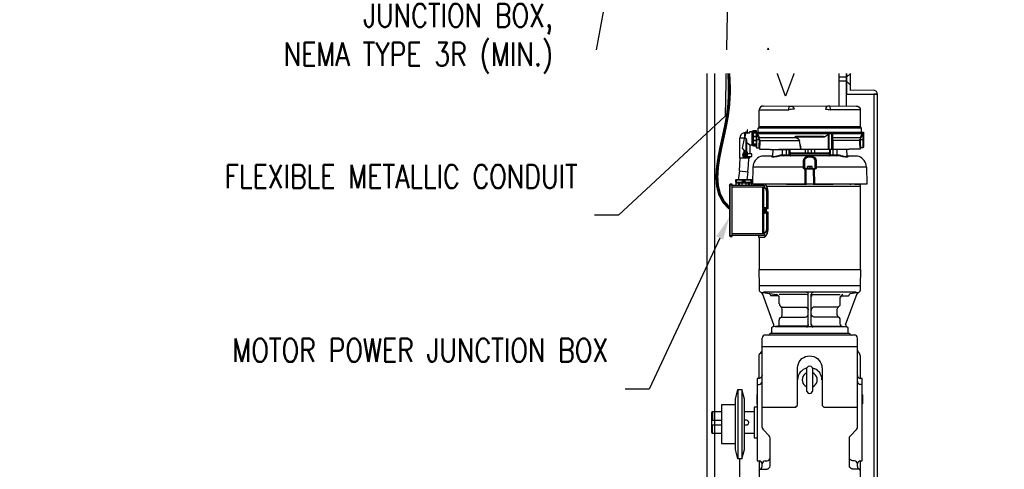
# Model space of a CAD drawing. Header units: inches. Extents: x 0 to 819, y -149 to 56.
# Tile 7 of 13: x 499 to 562, y -101 to -72. Entities that reach past the tile are written whole.
import ezdxf
from ezdxf import colors
from ezdxf.entities.mleader import LeaderData, LeaderLine
from ezdxf.math import Vec2, Vec3

# ---------------------------------------------------------------- set-up
doc = ezdxf.new("R2010")
doc.units = ezdxf.units.IN
doc.header["$MEASUREMENT"] = 0
for name, color, linetype in [('E-ANNO-TEXT', 2, 'Continuous'), ('E-DETL-GRPH', 3, 'Continuous'), ('G-Anno-Std-Scrn', 250, 'Continuous')]:
    doc.layers.add(name, color=color, linetype=linetype)
doc.styles.add('Annotative', font='romans.shx', dxfattribs={"width": 0.8, "height": 0.125})

msp = doc.modelspace()

# ---------------------------------------------------------------- linework, layer by layer
at = {"layer": 'E-DETL-GRPH', "lineweight": -3, "const_width": 0.2}
msp.add_lwpolyline([(544.698, -74.981), (544.716, -75.207), (544.744, -75.833), (544.742, -76.469), (544.704, -77.118), (544.623, -77.781), (544.5, -78.456), (544.354, -79.137), (544.204, -79.815), (544.072, -80.481), (543.977, -81.127), (543.939, -81.744), (543.979, -82.325), (544.116, -82.86), (544.372, -83.342), (544.758, -83.765)], dxfattribs=at)
at = {"layer": 'G-Anno-Std-Scrn', "lineweight": -3}
for p, q in [((552.314, -75.32), (551.816, -75.32)), ((552.316, -75.568), (551.816, -75.568)), ((552.314, -74.981), (552.314, -76.409)), ((552.314, -75.32), (552.565, -75.07)), ((552.316, -75.568), (552.567, -75.82)), ((552.564, -76.159), (552.564, -74.981)), ((554.067, -76.156), (552.564, -76.159)), ((552.314, -76.409), (554.314, -76.409)), ((545.826, -79.257), (545.724, -79.257)), ((545.846, -79.349), (545.846, -80.142)), ((546.029, -78.85), (546.029, -78.921)), ((546.467, -79.328), (546.711, -79.328)), ((553.158, -79.501), (553.158, -79.359)), ((545.928, -80.162), (545.907, -80.162)), ((545.907, -80.518), (546.07, -80.518)), ((547.514, -80.396), (547.545, -80.396)), ((549.731, -81.189), (549.528, -81.189)), ((550.148, -81.189), (550.341, -81.189)), ((550.29, -81.24), (550.189, -81.24)), ((553.616, -81.108), (550.29, -81.108)), ((547.382, -82.209), (547.29, -82.209)), ((547.362, -82.188), (547.362, -82.219)), ((548.501, -82.188), (548.501, -82.219)), ((550.311, -82.188), (550.311, -82.219)), ((553.199, -82.219), (553.199, -87.714)), ((547.158, -83.805), (547.158, -82.687)), ((547.199, -82.687), (547.199, -83.805)), ((547.067, -84.019), (546.985, -84.019))]:
    msp.add_line(p, q, dxfattribs=at)
for points in [[(553.815, -74.981), (548.941, -74.981), (548.379, -76.527), (547.254, -73.436), (546.691, -74.981), (541.817, -74.981)], [(544.311, -122.74), (543.314, -122.74), (543.314, -74.981)], [(543.812, -107.242), (543.812, -74.981)], [(551.816, -74.981), (551.816, -77.159)], [(552.314, -77.159), (552.314, -74.981)], [(554.314, -102.529), (554.314, -76.409), (554.064, -76.409), (554.064, -102.529)], [(553.199, -77.413), (553.199, -78.504), (546.67, -78.504), (546.67, -77.413), (548.582, -77.413), (548.592, -77.322), (548.612, -77.24), (548.643, -77.189), (548.684, -77.169), (548.765, -77.179), (548.846, -77.23), (548.897, -77.291), (548.928, -77.372), (548.877, -77.372), (548.816, -77.383), (548.745, -77.393), (548.663, -77.403), (548.582, -77.423)], [(546.924, -77.169), (546.833, -77.189), (546.751, -77.24), (546.701, -77.322), (546.68, -77.413)], [(546.924, -77.169), (552.955, -77.159)], [(552.955, -77.169), (553.046, -77.189), (553.128, -77.24), (553.179, -77.322), (553.199, -77.413), (551.287, -77.413), (551.277, -77.322), (551.257, -77.24), (551.226, -77.189), (551.185, -77.169), (551.104, -77.179), (551.023, -77.23), (550.972, -77.291), (550.941, -77.372), (550.992, -77.372), (551.053, -77.383), (551.124, -77.393), (551.206, -77.403), (551.287, -77.423)], [(545.928, -78.921), (545.928, -78.698), (545.897, -78.698), (545.897, -78.921)], [(545.897, -78.728), (545.928, -78.728)], [(546.233, -78.789), (546.233, -79.725)], [(546.243, -78.789), (546.253, -78.789)], [(546.273, -79.725), (546.284, -79.725), (546.284, -78.789), (546.273, -78.789)], [(546.467, -79.755), (546.314, -79.755), (546.314, -78.759), (546.467, -78.759), (546.467, -79.827)], [(546.314, -78.769), (546.467, -78.769)], [(546.609, -78.85), (546.609, -78.566), (553.26, -78.566), (553.26, -78.85)], [(546.64, -78.545), (546.619, -78.566)], [(546.64, -78.525), (546.66, -78.504)], [(546.64, -78.535), (553.229, -78.535)], [(553.209, -78.504), (553.229, -78.525)], [(553.25, -78.566), (553.229, -78.545)], [(546.06, -80.528), (545.419, -80.528), (545.419, -79.216), (545.734, -79.216)], [(545.734, -78.911), (545.643, -78.921), (545.551, -78.972), (545.49, -79.033), (545.44, -79.125), (545.429, -79.216)], [(545.612, -79.898), (545.592, -79.898), (545.806, -78.85), (545.806, -78.84), (545.877, -78.84)], [(545.928, -80.254), (545.928, -80.162), (545.918, -80.152), (545.918, -80.142), (545.806, -80.142), (545.602, -79.898), (545.734, -79.257)], [(545.816, -78.84), (545.734, -79.257)], [(545.796, -78.901), (545.734, -78.901), (545.734, -79.206)], [(545.826, -80.152), (545.826, -79.257), (545.836, -79.318), (545.836, -80.142)], [(545.836, -79.318), (545.846, -79.349)], [(545.846, -79.532), (545.867, -79.542), (545.897, -79.552), (545.958, -79.582), (545.968, -79.593), (545.989, -79.613), (546.009, -79.623), (546.019, -79.633), (546.04, -79.643), (546.05, -79.654), (546.06, -79.654), (546.06, -79.664), (546.07, -79.664), (546.07, -79.674), (546.223, -79.674), (546.223, -78.84), (546.04, -78.84), (546.04, -78.901), (546.029, -78.911)], [(545.846, -79.379), (545.857, -79.379)], [(545.877, -78.911), (545.877, -78.84)], [(545.887, -78.85), (545.877, -78.85)], [(545.877, -78.911), (545.887, -78.911)], [(546.04, -78.921), (545.887, -78.921), (545.887, -78.85)], [(545.887, -78.901), (545.897, -78.901)], [(545.897, -78.921), (545.887, -78.911)], [(546.029, -78.911), (546.019, -78.911), (546.019, -78.921)], [(546.04, -78.85), (546.05, -78.85)], [(546.04, -78.911), (546.05, -78.911)], [(546.223, -78.83), (546.233, -78.83)], [(546.304, -78.891), (546.294, -78.891)], [(546.294, -78.901), (546.467, -78.901)], [(546.294, -79.613), (546.294, -78.901)], [(546.314, -78.83), (546.467, -78.83)], [(546.314, -79.115), (546.467, -79.115)], [(546.314, -79.145), (546.467, -79.145)], [(546.314, -79.369), (546.467, -79.369)], [(546.314, -79.399), (546.467, -79.399)], [(546.467, -78.85), (553.412, -78.85), (553.412, -79.827)], [(546.497, -78.85), (546.497, -79.857), (546.67, -79.857)], [(546.67, -79.206), (546.64, -79.216), (546.528, -78.982), (546.538, -78.85)], [(553.331, -78.972), (546.548, -78.972), (546.538, -78.982), (546.528, -78.982)], [(546.558, -78.85), (546.558, -78.972)], [(546.558, -78.972), (546.67, -79.206), (549.05, -79.206), (549.029, -79.196), (549.009, -79.176), (548.999, -79.176), (548.999, -79.145), (549.009, -79.145), (549.019, -79.135)], [(546.558, -78.982), (546.568, -78.982)], [(546.68, -79.328), (546.64, -79.227)], [(546.701, -79.328), (546.66, -79.206)], [(546.68, -79.328), (546.68, -79.369), (546.69, -79.399), (549.273, -79.399)], [(546.711, -79.399), (546.711, -79.328)], [(546.711, -79.399), (546.721, -79.45), (546.711, -79.501)], [(550.758, -79.125), (549.121, -79.125), (549.09, -79.135), (549.04, -79.135), (549.019, -79.145), (549.009, -79.155), (549.009, -79.166), (549.019, -79.176), (549.029, -79.176), (549.04, -79.186), (549.029, -79.196)], [(550.86, -79.176), (550.84, -79.186), (549.04, -79.186), (549.06, -79.196), (549.182, -79.277), (549.212, -79.308), (549.223, -79.318), (549.233, -79.328), (549.253, -79.369), (549.263, -79.379), (549.263, -79.399)], [(549.243, -79.349), (549.233, -79.338), (549.212, -79.328), (549.202, -79.308), (549.05, -79.206), (549.06, -79.196)], [(549.182, -79.104), (550.718, -79.104), (550.748, -79.115), (550.819, -79.115), (550.829, -79.125), (550.85, -79.125), (550.86, -79.135), (550.87, -79.135), (550.87, -79.145), (550.88, -79.145), (550.88, -79.166), (550.87, -79.176)], [(549.223, -79.104), (549.223, -79.115)], [(549.263, -79.399), (549.253, -79.379), (549.253, -79.369)], [(549.365, -79.959), (549.334, -79.816), (549.314, -79.674), (549.263, -79.399)], [(550.646, -79.115), (550.646, -79.104)], [(550.758, -79.125), (550.789, -79.135), (550.84, -79.135), (550.85, -79.145), (550.86, -79.145), (550.87, -79.155), (550.87, -79.166), (550.86, -79.176)], [(550.87, -79.176), (550.85, -79.176), (550.84, -79.186)], [(551.145, -79.959), (551.145, -78.982), (551.084, -79.033), (551.012, -79.084), (550.941, -79.125), (550.87, -79.176)], [(551.145, -78.982), (551.155, -78.972)], [(551.175, -78.972), (551.175, -79.959)], [(551.368, -79.959), (551.368, -78.972)], [(551.379, -78.972), (551.379, -78.982), (551.389, -78.982), (551.399, -78.993), (551.399, -79.013), (551.409, -79.023), (551.409, -79.959)], [(551.409, -79.206), (553.209, -79.206), (553.321, -78.972)], [(551.409, -79.318), (551.419, -79.349), (551.429, -79.399)], [(553.158, -79.399), (551.429, -79.399), (551.429, -79.959)], [(553.158, -79.359), (553.168, -79.328), (553.412, -79.328)], [(553.199, -79.328), (553.189, -79.369), (553.189, -79.399), (553.168, -79.399)], [(553.219, -79.206), (553.179, -79.328)], [(553.199, -79.328), (553.24, -79.227)], [(553.209, -79.206), (553.229, -79.216), (553.351, -78.982), (553.341, -78.982), (553.331, -78.972)], [(553.321, -78.972), (553.311, -78.85)], [(553.321, -78.982), (553.331, -78.982)], [(553.341, -78.85), (553.351, -78.982)], [(553.382, -79.857), (553.382, -78.85)], [(545.806, -80.518), (545.806, -80.142), (545.602, -79.908), (545.602, -79.898)], [(545.704, -80.528), (545.704, -80.03)], [(545.836, -79.532), (545.857, -79.532)], [(546.07, -79.674), (546.06, -79.684), (546.06, -80.254)], [(546.223, -79.684), (546.233, -79.684)], [(546.243, -79.725), (546.253, -79.725)], [(546.294, -79.613), (546.467, -79.613)], [(546.294, -79.623), (546.304, -79.623)], [(546.314, -79.674), (546.467, -79.674)], [(546.314, -79.745), (546.467, -79.745)], [(546.477, -79.827), (546.497, -79.847)], [(546.66, -79.857), (546.66, -79.837)], [(546.67, -79.725), (546.67, -79.694), (546.68, -79.654)], [(546.69, -79.877), (546.68, -79.877), (546.68, -79.867), (546.67, -79.867), (546.67, -79.857)], [(546.701, -79.745), (546.701, -79.806), (546.69, -79.816), (546.69, -79.959), (547.382, -79.959), (547.382, -79.969), (548.592, -79.969), (548.592, -79.959)], [(547.545, -79.969), (547.534, -80.376)], [(547.931, -79.969), (547.931, -79.959), (551.948, -79.959)], [(548.185, -80.325), (548.175, -79.969)], [(548.338, -79.969), (548.338, -79.959)], [(548.45, -80.376), (548.44, -80.366), (548.44, -79.969)], [(548.653, -80.376), (548.623, -80.366), (548.612, -80.325), (548.602, -79.959)], [(548.643, -80.325), (548.633, -79.959)], [(548.653, -79.959), (548.663, -80.325)], [(549.314, -79.674), (549.345, -79.816), (549.365, -79.959)], [(549.629, -79.959), (549.629, -80.203)], [(549.843, -80.203), (549.843, -79.959)], [(550.036, -79.959), (550.036, -80.203)], [(550.25, -79.959), (550.25, -80.203)], [(551.216, -80.325), (551.226, -79.959)], [(551.226, -80.376), (551.257, -80.366), (551.267, -80.325), (551.267, -79.959)], [(551.236, -79.959), (551.236, -80.325)], [(553.189, -79.867), (553.189, -79.959), (552.487, -79.959), (552.487, -79.969), (551.287, -79.969), (551.287, -79.959)], [(551.429, -80.376), (551.44, -80.366), (551.44, -79.969)], [(551.541, -79.969), (551.541, -79.959)], [(551.694, -80.325), (551.704, -79.969)], [(551.948, -79.959), (551.948, -79.969)], [(552.345, -80.376), (552.334, -79.969)], [(553.179, -79.796), (553.179, -79.745)], [(553.382, -79.857), (553.209, -79.857), (553.189, -79.877)], [(553.199, -79.664), (553.199, -79.694), (553.209, -79.725), (553.209, -79.816), (553.219, -79.827), (553.219, -79.857)], [(553.382, -79.847), (553.402, -79.827)], [(545.4, -81.344), (545.429, -80.935), (545.45, -80.528)], [(545.653, -80.182), (545.612, -80.243), (545.592, -80.315), (545.643, -80.315), (545.643, -80.366), (545.592, -80.366), (545.653, -80.488)], [(545.704, -80.172), (545.653, -80.172), (545.653, -80.498), (545.704, -80.498)], [(545.704, -80.132), (545.796, -80.132)], [(545.745, -80.528), (545.745, -80.152), (545.704, -80.152)], [(545.745, -80.254), (545.806, -80.254)], [(545.745, -80.416), (545.806, -80.416)], [(545.816, -80.142), (545.816, -80.528)], [(545.907, -80.528), (545.907, -80.152), (545.816, -80.152)], [(545.816, -80.162), (545.826, -80.162)], [(545.816, -80.518), (545.826, -80.518)], [(545.918, -80.518), (545.918, -80.162)], [(545.918, -80.416), (546.202, -80.416), (546.202, -80.254), (545.918, -80.254)], [(545.928, -80.416), (545.928, -80.518)], [(545.938, -81.423), (545.979, -80.976), (545.999, -80.528)], [(546.06, -80.518), (546.06, -80.416)], [(546.996, -80.396), (546.853, -80.406)], [(546.996, -80.386), (547.534, -80.386)], [(547.514, -80.457), (547.504, -80.447), (547.494, -80.447), (547.494, -80.416), (547.514, -80.396)], [(547.534, -80.376), (547.545, -80.376)], [(547.534, -80.396), (547.534, -80.376)], [(547.534, -80.386), (547.545, -80.396), (547.545, -80.406), (547.555, -80.406), (547.565, -80.416), (547.585, -80.416), (547.606, -80.427), (547.667, -80.427)], [(547.657, -80.427), (547.677, -80.416), (547.728, -80.416), (547.748, -80.406), (547.789, -80.396), (547.84, -80.386), (547.941, -80.355), (547.982, -80.345), (548.033, -80.335), (548.053, -80.335), (548.073, -80.325), (548.663, -80.325)], [(548.114, -80.325), (548.124, -80.366), (548.155, -80.376)], [(551.755, -80.386), (548.155, -80.386)], [(548.196, -80.325), (548.206, -80.366), (548.246, -80.376)], [(548.684, -80.376), (548.653, -80.366), (548.643, -80.325)], [(551.216, -80.203), (548.663, -80.203)], [(548.663, -80.233), (551.216, -80.233)], [(548.663, -80.325), (548.663, -80.345), (548.673, -80.355), (548.684, -80.366), (548.694, -80.376), (548.704, -80.376), (548.714, -80.386)], [(551.206, -80.355), (548.673, -80.355)], [(549.538, -80.65), (549.548, -80.65)], [(549.609, -80.65), (549.619, -80.65)], [(549.629, -80.599), (549.64, -80.599)], [(549.985, -80.467), (549.894, -80.467), (549.853, -80.477)], [(549.884, -80.416), (550.046, -80.416)], [(550.158, -80.437), (550.168, -80.437)], [(550.28, -81.189), (550.28, -80.691), (550.27, -80.65), (550.27, -80.64), (550.26, -80.62), (550.25, -80.61), (550.25, -80.589), (550.24, -80.579), (550.229, -80.559), (550.219, -80.549), (550.209, -80.538), (550.189, -80.528)], [(550.25, -80.599), (550.26, -80.599)], [(550.27, -80.498), (550.28, -80.508), (550.29, -80.528)], [(550.27, -80.65), (550.28, -80.65)], [(550.341, -80.65), (550.351, -80.65)], [(551.165, -80.386), (551.175, -80.376), (551.185, -80.376), (551.206, -80.355), (551.206, -80.345), (551.216, -80.335), (551.216, -80.325), (551.806, -80.325)], [(551.185, -80.376), (551.216, -80.366), (551.226, -80.325)], [(551.633, -80.376), (551.673, -80.366), (551.684, -80.325)], [(551.724, -80.376), (551.755, -80.366), (551.765, -80.325)], [(551.806, -80.325), (551.826, -80.335), (551.846, -80.335), (551.897, -80.345), (551.938, -80.355), (552.04, -80.386), (552.08, -80.396), (552.131, -80.406), (552.151, -80.416), (552.192, -80.416), (552.212, -80.427), (552.273, -80.427), (552.284, -80.416), (552.324, -80.416)], [(552.314, -80.416), (552.334, -80.396), (552.334, -80.386), (552.873, -80.386)], [(552.345, -80.376), (552.345, -80.396)], [(552.345, -80.396), (552.365, -80.396), (552.375, -80.406), (552.375, -80.416), (552.385, -80.416), (552.385, -80.447), (552.375, -80.447), (552.365, -80.457)], [(553.016, -80.406), (552.873, -80.396)], [(549.589, -81.108), (546.263, -81.108), (546.233, -82.188), (553.646, -82.188), (553.616, -81.108)], [(546.284, -80.976), (546.263, -81.118)], [(549.579, -80.854), (549.558, -80.833), (549.518, -80.833)], [(549.64, -82.188), (549.64, -81.24), (549.589, -81.24), (549.579, -81.23), (549.568, -81.23), (549.528, -81.189), (549.528, -80.894)], [(549.558, -81.189), (549.599, -81.21), (549.65, -81.21)], [(549.589, -80.803), (549.589, -80.854), (549.599, -81.189)], [(549.609, -81.179), (549.629, -81.199)], [(549.619, -81.22), (549.619, -81.24)], [(550.179, -81.24), (549.65, -81.24), (549.65, -81.22)], [(549.69, -81.24), (549.69, -82.188)], [(549.711, -81.22), (549.701, -81.24)], [(549.731, -81.21), (549.731, -81.179), (550.148, -81.179), (550.148, -81.21)], [(550.097, -81.179), (550.097, -81.067), (549.782, -81.067), (549.782, -81.179)], [(549.782, -81.088), (549.792, -81.077), (549.802, -81.077), (549.823, -81.067)], [(549.894, -81.067), (549.914, -81.077), (549.924, -81.077), (549.934, -81.088)], [(549.975, -81.067), (549.955, -81.077), (549.945, -81.077), (549.934, -81.088), (549.934, -81.179)], [(550.097, -81.088), (550.087, -81.077), (550.077, -81.077), (550.057, -81.067)], [(550.179, -81.24), (550.168, -81.22)], [(550.189, -82.188), (550.179, -81.24)], [(550.229, -81.21), (550.28, -81.21), (550.321, -81.189)], [(550.229, -81.22), (550.229, -81.24)], [(550.229, -81.24), (550.24, -82.188)], [(550.25, -81.199), (550.27, -81.179)], [(550.26, -81.24), (550.26, -81.22)], [(550.351, -80.833), (550.311, -80.833), (550.29, -80.854)], [(550.351, -81.108), (550.341, -81.189), (550.331, -81.21), (550.311, -81.23), (550.301, -81.23), (550.29, -81.24)], [(550.351, -80.894), (550.351, -81.108)], [(553.606, -81.118), (553.585, -80.976)], [(546.212, -81.944), (545.134, -81.944), (545.134, -82.077), (546.212, -82.077), (546.212, -81.944)], [(545.145, -82.087), (546.202, -82.087), (546.202, -81.934), (545.145, -81.934)], [(545.145, -81.944), (545.145, -82.077)], [(545.155, -81.934), (545.155, -82.087)], [(545.185, -81.934), (545.185, -82.087)], [(545.196, -81.944), (545.196, -82.077)], [(545.4, -81.344), (545.338, -81.799), (545.318, -81.924)], [(545.4, -81.344), (545.938, -81.423)], [(545.602, -82.077), (545.602, -81.944)], [(545.612, -81.944), (545.612, -82.077)], [(545.623, -81.944), (545.623, -82.077)], [(545.734, -82.077), (545.734, -81.944)], [(545.745, -81.944), (545.745, -82.077)], [(545.938, -81.423), (545.865, -81.934)], [(545.877, -81.924), (545.887, -81.924)], [(546.151, -82.077), (546.151, -81.944)], [(546.162, -82.087), (546.162, -81.934)], [(544.758, -85.524), (544.768, -85.565), (544.809, -85.575), (544.921, -85.575), (544.921, -82.209), (544.809, -82.209)], [(544.819, -82.27), (544.758, -82.27), (544.768, -82.229), (544.809, -82.219)], [(544.758, -82.27), (544.758, -85.524), (544.819, -85.524)], [(544.809, -85.575), (544.809, -82.209)], [(544.809, -82.26), (544.921, -82.26)], [(544.921, -82.27), (546.955, -82.27), (546.955, -82.28), (546.975, -82.28), (546.975, -82.29), (546.985, -82.3), (546.985, -82.31), (546.996, -82.31), (546.996, -82.341), (547.006, -82.351), (547.006, -82.412), (547.016, -82.422), (547.016, -82.443), (547.026, -82.443), (547.036, -82.453)], [(547.006, -82.402), (544.921, -82.402)], [(545.196, -82.27), (545.196, -82.117), (546.151, -82.117), (546.151, -82.27)], [(545.257, -82.097), (546.09, -82.097), (546.09, -82.117)], [(545.267, -82.117), (545.267, -82.097)], [(545.328, -82.117), (545.328, -82.27)], [(545.379, -82.117), (545.379, -82.27)], [(545.562, -82.117), (545.562, -82.27)], [(545.806, -82.117), (545.806, -82.27)], [(545.968, -82.117), (545.968, -82.27)], [(546.029, -82.117), (546.029, -82.27)], [(546.101, -82.097), (546.111, -82.097)], [(546.751, -82.219), (546.375, -82.219), (546.375, -82.188)], [(546.406, -82.188), (546.406, -82.219)], [(546.477, -82.188), (546.477, -82.219)], [(546.487, -82.219), (546.487, -82.188)], [(546.528, -82.188), (546.528, -82.219)], [(546.619, -82.27), (546.619, -82.219)], [(546.741, -82.219), (546.741, -82.188)], [(546.751, -82.209), (546.762, -82.209)], [(546.914, -83.775), (546.914, -82.402)], [(546.924, -82.402), (546.934, -82.412), (546.945, -82.422), (546.955, -82.432), (546.965, -82.443), (546.975, -82.453)], [(547.118, -85.3), (547.107, -85.321), (547.097, -85.321), (547.087, -85.331), (546.985, -85.331), (546.975, -85.341), (546.975, -84.019), (547.006, -84.06), (547.036, -84.07), (547.067, -84.06), (547.097, -84.019), (547.118, -83.897), (547.097, -83.775), (547.067, -83.734), (547.036, -83.724), (547.006, -83.734), (546.975, -83.775), (546.975, -82.453), (547.067, -82.453)], [(553.494, -82.188), (553.494, -82.219), (547.026, -82.219), (547.026, -82.188)], [(547.118, -82.544), (547.107, -82.524), (547.107, -82.514), (547.057, -82.463), (547.046, -82.463), (547.026, -82.453)], [(547.077, -82.229), (547.057, -82.219), (547.057, -82.188)], [(547.097, -82.188), (547.097, -82.219)], [(547.148, -82.3), (547.138, -82.29)], [(547.168, -82.331), (553.199, -82.331)], [(547.28, -82.219), (547.28, -82.188)], [(547.392, -82.188), (547.382, -82.209)], [(547.382, -82.188), (547.382, -82.209)], [(548.226, -82.209), (547.911, -82.209), (547.901, -82.188)], [(547.911, -82.209), (547.911, -82.188)], [(548.226, -82.219), (548.226, -82.188)], [(548.236, -82.188), (548.236, -82.219)], [(548.277, -82.219), (548.277, -82.188)], [(548.318, -82.188), (548.318, -82.219)], [(548.429, -82.219), (548.429, -82.188)], [(548.44, -82.209), (549.568, -82.209)], [(549.568, -82.219), (549.568, -82.188)], [(549.568, -82.199), (549.731, -82.199)], [(549.741, -82.219), (549.741, -82.188)], [(550.138, -82.219), (550.138, -82.188)], [(550.148, -82.199), (550.311, -82.199)], [(550.311, -82.209), (551.368, -82.209)], [(551.368, -82.219), (551.368, -82.188)], [(551.379, -82.209), (551.44, -82.209)], [(551.45, -82.188), (551.45, -82.219)], [(551.551, -82.219), (551.551, -82.188)], [(551.592, -82.188), (551.592, -82.219)], [(551.643, -82.219), (551.633, -82.188)], [(551.979, -82.188), (551.979, -82.199), (551.968, -82.209), (551.653, -82.209)], [(551.653, -82.188), (551.653, -82.219)], [(551.968, -82.209), (551.968, -82.188)], [(552.507, -82.209), (552.487, -82.209), (552.487, -82.188)], [(552.497, -82.209), (552.487, -82.199)], [(552.507, -82.219), (552.507, -82.188)], [(552.518, -82.209), (552.589, -82.209)], [(552.589, -82.188), (552.599, -82.199), (552.599, -82.219)], [(552.772, -82.219), (552.772, -82.188)], [(552.823, -82.188), (552.823, -82.219)], [(552.843, -82.219), (552.843, -82.188)], [(552.853, -82.188), (552.853, -82.219)], [(552.853, -82.209), (553.057, -82.209)], [(553.057, -82.219), (553.057, -82.188)], [(553.067, -82.209), (553.128, -82.209)], [(553.128, -82.188), (553.128, -82.199), (553.138, -82.199), (553.138, -82.219)], [(553.351, -82.219), (553.351, -82.188)], [(553.382, -82.188), (553.392, -82.219)], [(553.402, -82.219), (553.402, -82.188)], [(553.473, -82.219), (553.473, -82.188)], [(547.24, -82.636), (547.24, -83.805), (547.138, -83.805)], [(547.158, -82.687), (547.148, -82.656)], [(547.158, -82.707), (547.199, -82.707)], [(547.229, -83.805), (547.229, -82.677), (547.24, -82.677)], [(546.996, -83.775), (546.996, -83.785), (546.985, -83.805), (546.996, -83.816), (546.996, -83.846), (547.006, -83.866), (547.016, -83.877), (547.026, -83.897), (547.107, -83.897), (547.067, -83.775), (546.924, -83.775), (546.904, -83.795)], [(546.965, -83.805), (546.945, -83.795), (546.924, -83.816), (546.904, -83.866), (546.904, -83.927), (546.924, -83.978), (546.945, -83.999), (546.965, -83.978)], [(546.945, -83.877), (546.945, -83.795), (546.955, -83.795)], [(546.965, -83.795), (546.965, -83.877)], [(547.036, -84.07), (547.067, -84.07), (547.097, -84.06), (547.128, -84.019), (547.138, -83.968), (547.148, -83.897), (547.138, -83.826), (547.128, -83.775), (547.097, -83.734), (547.067, -83.724), (547.036, -83.724)], [(546.904, -83.877), (546.996, -83.877)], [(546.945, -83.917), (546.996, -83.907), (546.904, -83.917)], [(546.955, -83.999), (546.945, -83.999), (546.945, -83.917), (546.904, -83.917)], [(546.924, -84.019), (546.914, -84.009), (546.904, -83.999)], [(546.914, -85.392), (546.914, -84.019)], [(546.996, -83.917), (546.965, -83.917), (546.965, -83.999)], [(546.996, -84.019), (546.996, -83.999), (546.985, -83.988), (546.996, -83.968), (546.996, -83.948), (547.006, -83.927), (547.016, -83.917), (547.026, -83.897)], [(546.985, -85.616), (546.996, -85.605), (547.006, -85.605), (547.016, -85.595), (547.036, -85.595), (547.128, -85.504), (547.138, -85.483), (547.148, -85.473), (547.158, -85.453), (547.158, -85.432), (547.199, -85.351), (547.209, -85.31), (547.219, -85.26), (547.219, -85.209), (547.229, -85.168), (547.229, -83.988)], [(547.107, -83.897), (547.067, -84.019)], [(547.138, -83.988), (547.24, -83.988), (547.24, -85.188)], [(547.199, -83.988), (547.199, -85.087), (547.158, -85.087), (547.158, -83.988)], [(547.24, -85.117), (547.229, -85.117)], [(544.921, -85.534), (544.809, -85.534)], [(547.036, -85.331), (547.036, -85.341), (547.026, -85.341), (547.016, -85.351), (547.016, -85.371), (547.006, -85.382), (547.006, -85.443), (546.996, -85.453), (546.996, -85.473), (546.985, -85.483), (546.985, -85.494), (546.965, -85.514), (546.955, -85.514), (546.945, -85.524), (544.921, -85.524)], [(544.921, -85.392), (547.006, -85.392)], [(546.619, -85.524), (546.619, -85.616), (547.016, -85.616), (547.026, -85.605), (547.046, -85.605), (547.067, -85.585), (547.077, -85.585), (547.107, -85.555), (547.128, -85.514)], [(546.68, -85.616), (546.68, -87.714)], [(546.975, -85.341), (546.965, -85.351), (546.955, -85.351), (546.945, -85.371), (546.934, -85.382), (546.924, -85.382), (546.924, -85.392)], [(547.046, -85.331), (547.057, -85.321), (547.067, -85.321), (547.077, -85.3), (547.087, -85.29), (547.107, -85.28), (547.107, -85.26)], [(546.69, -88.769), (546.67, -87.714), (553.209, -87.714), (553.189, -88.769)], [(553.209, -89.064), (553.209, -88.769), (546.67, -88.769), (546.67, -89.064)], [(546.68, -89.064), (546.69, -89.115), (546.731, -89.156), (546.772, -89.176), (546.782, -89.176), (547.799, -89.319)], [(546.884, -89.278), (546.843, -89.217), (546.792, -89.186)], [(547.626, -91.274), (546.884, -89.268)], [(552.924, -89.176), (546.955, -89.176)], [(547.372, -89.329), (547.351, -89.278), (547.311, -89.258)], [(547.382, -89.339), (547.382, -89.329)], [(547.392, -89.339), (547.402, -89.38), (547.443, -89.39)], [(547.85, -89.4), (547.443, -89.4)], [(547.962, -89.522), (547.941, -89.43), (547.88, -89.359), (547.799, -89.329)], [(547.962, -89.93), (547.962, -89.522), (547.951, -89.461), (547.911, -89.42), (547.85, -89.41)], [(549.721, -89.319), (547.962, -89.319)], [(549.833, -89.298), (549.823, -89.237), (549.782, -89.197), (549.721, -89.186)], [(549.833, -89.441), (549.823, -89.38), (549.782, -89.339), (549.721, -89.329)], [(549.843, -91.304), (549.843, -89.298)], [(550.036, -91.304), (550.036, -89.298)], [(550.158, -89.186), (550.107, -89.197), (550.057, -89.237), (550.046, -89.298)], [(550.158, -89.329), (550.107, -89.339), (550.057, -89.38), (550.046, -89.441)], [(550.158, -89.319), (551.907, -89.319)], [(551.714, -90.123), (551.785, -90.113), (551.846, -90.062), (551.897, -90.001), (551.907, -89.93), (551.907, -89.522)], [(552.08, -89.329), (551.999, -89.359), (551.938, -89.43), (551.918, -89.522), (551.928, -89.461), (551.979, -89.42), (552.029, -89.41)], [(552.029, -89.4), (552.436, -89.4)], [(552.243, -91.274), (552.996, -89.268)], [(552.436, -89.39), (552.477, -89.38), (552.487, -89.339)], [(552.497, -89.339), (552.497, -89.329)], [(552.507, -89.329), (552.528, -89.278), (552.568, -89.258), (553.087, -89.176), (553.107, -89.176), (553.148, -89.156), (553.189, -89.115), (553.199, -89.064)], [(553.087, -89.186), (553.036, -89.217), (552.996, -89.278)], [(547.972, -89.93), (547.982, -90.001), (548.033, -90.062), (548.094, -90.113), (548.165, -90.123)], [(548.063, -90.806), (548.134, -90.735), (548.165, -90.633), (548.165, -90.276), (548.134, -90.174), (548.063, -90.103)], [(548.165, -90.133), (549.64, -90.133), (549.711, -90.144), (549.772, -90.194), (549.823, -90.255), (549.833, -90.327)], [(551.714, -90.133), (550.229, -90.133), (550.158, -90.144), (550.097, -90.194), (550.046, -90.255), (550.036, -90.327)], [(551.816, -90.806), (551.745, -90.735), (551.714, -90.633), (551.714, -90.276), (551.745, -90.174), (551.816, -90.103)], [(547.972, -90.969), (547.982, -90.898), (548.033, -90.837), (548.094, -90.786), (548.165, -90.775), (549.64, -90.775), (549.711, -90.765), (549.772, -90.714), (549.823, -90.653), (549.833, -90.582)], [(551.907, -91.253), (551.907, -90.969), (551.897, -90.898), (551.846, -90.837), (551.785, -90.786), (551.714, -90.775), (550.229, -90.775), (550.158, -90.765), (550.097, -90.714), (550.046, -90.653), (550.036, -90.582)], [(547.555, -91.416), (547.514, -91.437), (547.473, -91.477), (547.463, -91.528), (547.463, -91.823)], [(547.545, -91.416), (547.596, -91.386), (547.626, -91.335), (547.626, -91.284)], [(547.86, -91.365), (547.565, -91.406)], [(552.172, -91.416), (547.707, -91.416)], [(547.87, -91.365), (547.911, -91.345), (547.951, -91.304), (547.962, -91.253), (547.962, -90.969)], [(549.833, -91.253), (549.823, -91.304), (549.782, -91.355), (549.721, -91.365), (547.962, -91.365)], [(549.721, -91.416), (549.782, -91.406), (549.823, -91.355), (549.833, -91.304)], [(550.046, -91.253), (550.057, -91.304), (550.107, -91.355), (550.158, -91.365), (551.907, -91.365)], [(550.046, -91.304), (550.057, -91.355), (550.107, -91.406), (550.158, -91.416)], [(551.918, -91.253), (551.928, -91.304), (551.968, -91.345), (552.009, -91.365), (552.314, -91.406)], [(552.253, -91.284), (552.253, -91.335), (552.284, -91.386), (552.334, -91.416)], [(552.416, -91.823), (552.416, -91.528), (552.406, -91.477), (552.365, -91.437), (552.324, -91.416)], [(546.863, -97.894), (546.863, -92.128)], [(552.945, -98.026), (552.996, -97.965), (553.006, -97.894), (553.006, -92.128), (552.996, -92.057), (552.945, -91.996), (552.884, -91.945), (552.812, -91.935), (547.067, -91.935), (546.996, -91.945), (546.934, -91.996), (546.884, -92.057), (546.873, -92.128)], [(547.26, -91.935), (547.321, -91.925), (547.362, -91.874), (547.372, -91.823)], [(547.382, -91.823), (552.497, -91.823)], [(552.507, -91.823), (552.518, -91.874), (552.568, -91.925), (552.619, -91.935)], [(553.006, -92.695), (546.863, -92.695)], [(546.863, -94.538), (546.853, -94.609), (546.802, -94.67), (546.741, -94.721), (546.67, -94.731), (546.67, -93.257), (546.701, -93.155), (546.772, -93.094)], [(546.772, -93.074), (546.833, -93.003), (546.863, -92.911)], [(553.016, -92.911), (553.046, -93.003), (553.118, -93.074)], [(553.016, -94.538), (553.026, -94.609), (553.077, -94.67), (553.138, -94.721), (553.209, -94.731), (553.209, -93.257)], [(553.199, -93.257), (553.168, -93.155), (553.107, -93.094)], [(549.162, -94.67), (549.151, -94.823)], [(549.751, -95.586), (549.741, -95.514), (549.741, -94.131), (549.751, -94.06), (549.609, -94.111)], [(549.741, -94.375), (549.64, -94.436)], [(550.128, -94.131), (550.118, -94.06), (550.26, -94.111)], [(550.229, -94.436), (550.128, -94.375)], [(550.138, -95.514), (550.138, -94.131)], [(550.718, -94.823), (550.707, -94.67)], [(550.728, -94.06), (550.728, -96.399), (550.738, -96.47), (550.789, -96.531), (550.85, -96.582), (550.921, -96.592), (553.006, -96.592)], [(546.67, -94.731), (546.548, -94.731), (546.548, -100.04), (546.67, -100.04), (546.67, -101.525), (553.209, -101.525), (553.209, -100.04), (553.321, -100.04), (553.321, -94.731), (553.209, -94.731)], [(546.548, -95.128), (546.67, -95.128)], [(546.67, -95.118), (546.741, -95.108), (546.802, -95.057), (546.853, -94.996), (546.863, -94.925)], [(549.64, -95.209), (549.741, -95.27)], [(550.128, -95.27), (550.229, -95.209)], [(553.016, -94.925), (553.026, -94.996), (553.077, -95.057), (553.138, -95.108), (553.209, -95.118)], [(553.321, -95.128), (553.209, -95.128)], [(545.562, -99.928), (545.297, -99.928), (545.145, -99.308), (545.145, -96.064), (545.297, -95.443), (545.562, -95.443), (545.562, -99.928), (545.714, -99.308), (545.714, -96.064), (545.562, -95.443)], [(545.297, -95.443), (545.297, -99.928)], [(546.558, -95.759), (546.528, -95.789), (546.528, -96.379), (546.558, -96.409)], [(550.118, -95.586), (550.128, -95.514)], [(553.341, -95.789), (553.311, -95.759)], [(553.351, -96.379), (553.351, -95.789)], [(545.145, -96.44), (544.24, -96.44), (544.24, -98.931), (545.145, -98.931)], [(553.311, -96.409), (553.341, -96.379)], [(544.24, -96.887), (543.66, -96.887), (543.599, -96.928), (543.599, -98.23), (543.66, -98.27), (544.24, -98.27)], [(543.66, -96.887), (543.66, -97.426)], [(546.355, -96.887), (545.714, -96.887)], [(546.548, -96.592), (546.355, -96.592), (546.355, -98.565), (546.548, -98.565)], [(543.599, -97.426), (544.24, -97.426)], [(543.599, -97.731), (544.24, -97.731)], [(543.66, -98.27), (543.66, -97.731)], [(545.918, -97.437), (545.846, -97.426), (545.714, -97.426)], [(545.714, -97.731), (545.846, -97.731), (545.918, -97.721)], [(545.714, -98.27), (546.355, -98.27)], [(546.873, -97.894), (546.884, -97.965), (546.934, -98.026)], [(547.321, -98.433), (546.924, -98.037)], [(547.372, -98.575), (547.362, -98.504), (547.311, -98.443)], [(552.69, -100.569), (552.619, -100.559), (552.558, -100.508), (552.507, -100.447), (552.497, -100.375), (552.497, -98.575), (552.507, -98.504), (552.558, -98.443)], [(552.558, -98.433), (552.955, -98.037)], [(547.382, -100.375), (547.382, -98.575)], [(545.44, -104.984), (545.429, -99.928)], [(546.741, -100.589), (546.802, -100.548), (546.853, -100.477), (546.863, -100.406), (546.863, -100.243), (546.853, -100.172), (546.802, -100.111), (546.741, -100.06), (546.67, -100.05)], [(547.067, -100.05), (546.996, -100.06), (546.934, -100.111), (546.884, -100.172), (546.873, -100.243)], [(547.067, -100.04), (547.179, -100.04), (547.25, -100.03), (547.311, -99.979), (547.362, -99.918), (547.372, -99.847)], [(547.179, -100.569), (547.25, -100.559), (547.311, -100.508), (547.362, -100.447), (547.372, -100.375)], [(552.812, -100.04), (552.69, -100.04), (552.619, -100.03), (552.558, -99.979), (552.507, -99.918), (552.497, -99.847)], [(553.006, -100.406), (553.006, -100.243), (552.996, -100.172), (552.945, -100.111), (552.884, -100.06), (552.812, -100.05)], [(553.209, -100.05), (553.138, -100.06), (553.077, -100.111), (553.026, -100.172), (553.016, -100.243)], [(546.68, -100.691), (546.69, -100.63), (546.741, -100.589), (546.792, -100.579), (547.179, -100.579)], [(553.199, -100.691), (553.189, -100.63), (553.148, -100.589), (553.087, -100.579), (552.69, -100.579)], [(553.016, -100.406), (553.026, -100.477), (553.077, -100.548), (553.138, -100.589)]]:
    msp.add_lwpolyline(points, dxfattribs=at)
for points in [[(546.273, -79.735), (546.243, -79.735), (546.243, -78.779), (546.273, -78.779)], [(546.945, -84.019), (546.975, -83.999), (546.996, -83.958), (547.006, -83.897), (546.996, -83.836), (546.975, -83.795), (546.945, -83.775), (546.914, -83.795), (546.894, -83.836), (546.884, -83.897), (546.894, -83.958), (546.914, -83.999)], [(546.945, -83.795), (546.924, -83.805), (546.904, -83.846), (546.894, -83.897), (546.904, -83.948), (546.924, -83.988), (546.945, -83.999), (546.975, -83.988), (546.985, -83.948), (546.996, -83.897), (546.985, -83.846), (546.975, -83.805)]]:
    msp.add_lwpolyline(points, close=True, dxfattribs=at)
msp.add_lwpolyline([(546.863, -96.592), (548.958, -96.592), (549.029, -96.582), (549.09, -96.531), (549.141, -96.47), (549.151, -96.399), (549.151, -94.06), (549.162, -93.918, -0.828289), (550.707, -93.918), (550.718, -94.06)], format="xyb", dxfattribs=at)
for centre, radius, start, end in [((554.032, -76.438), 0.284, 5.7663, 82.73714), ((545.401, -80.381), 0.959, 46.59625, 62.32839)]:
    msp.add_arc(centre, radius, start, end, dxfattribs=at)
for points in [[(546.68, -79.654), (546.673, -79.54), (546.696, -79.502), (546.69, -79.399)], [(549.019, -79.135), (549.069, -79.113), (549.125, -79.109), (549.182, -79.104)], [(553.189, -79.399), (553.187, -79.507), (553.187, -79.558), (553.199, -79.664)], [(546.66, -79.837), (546.656, -79.768), (546.676, -79.831), (546.67, -79.725)], [(546.711, -79.501), (546.711, -79.604), (546.714, -79.643), (546.701, -79.745)], [(553.179, -79.745), (553.16, -79.667), (553.171, -79.581), (553.158, -79.501)], [(553.189, -79.867), (553.192, -79.819), (553.175, -79.857), (553.179, -79.796)], [(546.853, -80.406), (546.583, -80.454), (546.332, -80.706), (546.284, -80.976)], [(548.155, -80.386), (548.004, -80.377), (547.616, -80.532), (547.514, -80.457)], [(549.528, -80.894), (549.51, -80.589), (549.553, -80.425), (549.884, -80.416)], [(549.853, -80.477), (549.636, -80.487), (549.599, -80.603), (549.589, -80.803)], [(550.189, -80.528), (550.147, -80.481), (550.038, -80.482), (549.985, -80.467)], [(550.046, -80.416), (550.133, -80.425), (550.197, -80.448), (550.27, -80.498)], [(550.29, -80.528), (550.353, -80.585), (550.355, -80.818), (550.351, -80.894)], [(552.365, -80.457), (552.266, -80.528), (551.89, -80.389), (551.755, -80.386)], [(553.585, -80.976), (553.537, -80.706), (553.286, -80.454), (553.016, -80.406)], [(549.65, -81.21), (549.843, -81.21), (550.036, -81.21), (550.229, -81.21)], [(547.067, -82.453), (547.161, -82.484), (547.18, -82.602), (547.199, -82.687)], [(547.229, -82.677), (547.232, -82.526), (547.179, -82.338), (547.077, -82.229)], [(547.148, -82.656), (547.15, -82.577), (547.149, -82.615), (547.118, -82.544)], [(547.24, -82.636), (547.231, -82.519), (547.204, -82.405), (547.148, -82.3)], [(546.985, -84.019), (546.965, -84.019), (546.945, -84.019), (546.924, -84.019)], [(547.107, -85.26), (547.154, -85.19), (547.145, -85.166), (547.158, -85.087)], [(547.199, -85.087), (547.19, -85.158), (547.173, -85.25), (547.118, -85.3)], [(547.128, -85.514), (547.203, -85.42), (547.213, -85.301), (547.24, -85.188)], [(550.118, -94.06), (550.011, -93.893), (549.858, -93.893), (549.751, -94.06)], [(549.609, -94.111), (549.333, -94.259), (549.252, -94.38), (549.162, -94.67)], [(549.64, -94.436), (549.381, -94.619), (549.381, -95.027), (549.64, -95.209)], [(550.229, -95.209), (550.488, -95.027), (550.488, -94.619), (550.229, -94.436)], [(550.707, -94.67), (550.617, -94.38), (550.536, -94.259), (550.26, -94.111)], [(549.751, -95.586), (549.858, -95.753), (550.011, -95.753), (550.118, -95.586)], [(545.918, -97.721), (546.031, -97.631), (546.031, -97.527), (545.918, -97.437)]]:
    msp.add_open_spline(points, degree=3, dxfattribs=at)

# ---------------------------------------------------------------- leaders
at = {"layer": 'E-ANNO-TEXT', "lineweight": -3}
ml = msp.add_multileader_mtext('Standard', dxfattribs=at)
ml.set_content('JUNCTION BOX,\\PNEMA TYPE 3R (MIN.)', color=256, style='Annotative')
ml.set_leader_properties(color=1, linetype='ByLayer', lineweight=-1)
ml.build(insert=Vec2(0, 0))
ml.multileader.update_dxf_attribs({"text_right_attachment_type": 3, "dogleg_length": 0.13, "arrow_head_size": 1.5, "scale": 12})
ctx = ml.context
ctx.base_point, ctx.scale, ctx.char_height, ctx.arrow_head_size, ctx.landing_gap_size, ctx.plane_origin = Vec3(512.572, -71.581), 12, 1.5, 1.5, 1.08, Vec3(-416.667, -956.496)
ctx.right_attachment, ctx.text_align_type = 3, 2
notes = []
notes.append((ctx, [(1, (1, 1, 0), (536.006, -74.367), (-1, 0), 1.56, [(0, [(541.266, -45.295)], 0, [])])]))
ctx.mtext.insert, ctx.mtext.width, ctx.mtext.defined_height, ctx.mtext.alignment = Vec3(533.366, -70.581), 20.162, 73.802, 3
ctx.mtext.has_bg_fill, ctx.mtext.bg_color, ctx.mtext.bg_scale_factor, ctx.mtext.bg_transparency, ctx.mtext.use_window_bg_color = 1, -1073741824, 1, 0, 1
for ctx, leaders in notes:
    for number, flags, end, landing, length, lines in leaders:
        leader = LeaderData()
        leader.index, (leader.has_last_leader_line, leader.has_dogleg_vector, leader.attachment_direction) = number, flags
        leader.last_leader_point, leader.dogleg_vector, leader.dogleg_length = Vec3(end), Vec3(landing), length
        for number, points, colour, breaks in lines:
            line = LeaderLine()
            line.index, line.vertices, line.color, line.breaks = number, Vec3.list(points), colors.encode_raw_color(colour), breaks
            leader.lines.append(line)
        ctx.leaders.append(leader)

# ---------------------------------------------------------------- next in the draw order: leaders
ml = msp.add_multileader_mtext('Standard', dxfattribs=at)
ml.set_content('MOTOR POWER JUNCTION BOX', color=256, style='Annotative')
ml.set_leader_properties(color=1, linetype='ByLayer', lineweight=-1)
ml.build(insert=Vec2(0, 0))
ml.multileader.update_dxf_attribs({"text_right_attachment_type": 3, "dogleg_length": 0.13, "arrow_head_size": 1.5, "scale": 12})
ctx = ml.context
ctx.base_point, ctx.scale, ctx.char_height, ctx.arrow_head_size, ctx.landing_gap_size, ctx.plane_origin = Vec3(522.829, -92.916), 12, 1.5, 1.5, 1.08, Vec3(-413.174, -995.523)
ctx.right_attachment, ctx.text_align_type = 3, 2
notes = []
notes.append((ctx, [(1, (1, 1, 0), (539.577, -95.416), (-1, 0), 1.56, [(0, [(544.758, -84.322)], 0, [])])]))
ctx.mtext.insert, ctx.mtext.width, ctx.mtext.defined_height, ctx.mtext.alignment = Vec3(536.937, -92.166), 13.77558, 73.802, 3
ctx.mtext.has_bg_fill, ctx.mtext.bg_color, ctx.mtext.bg_scale_factor, ctx.mtext.bg_transparency, ctx.mtext.use_window_bg_color = 1, -1073741824, 1, 0, 1
for ctx, leaders in notes:
    for number, flags, end, landing, length, lines in leaders:
        leader = LeaderData()
        leader.index, (leader.has_last_leader_line, leader.has_dogleg_vector, leader.attachment_direction) = number, flags
        leader.last_leader_point, leader.dogleg_vector, leader.dogleg_length = Vec3(end), Vec3(landing), length
        for number, points, colour, breaks in lines:
            line = LeaderLine()
            line.index, line.vertices, line.color, line.breaks = number, Vec3.list(points), colors.encode_raw_color(colour), breaks
            leader.lines.append(line)
        ctx.leaders.append(leader)

# ---------------------------------------------------------------- next in the draw order: leaders
ml = msp.add_multileader_mtext('Standard', dxfattribs=at)
ml.set_content('FLEXIBLE METALLIC CONDUIT', color=256, style='Annotative')
ml.set_leader_properties(color=1, linetype='ByLayer', lineweight=-1)
ml.build(insert=Vec2(0, 0))
ml.multileader.update_dxf_attribs({"text_right_attachment_type": 3, "dogleg_length": 0.13, "arrow_head_size": 1.5, "scale": 12})
ctx = ml.context
ctx.base_point, ctx.scale, ctx.char_height, ctx.arrow_head_size, ctx.landing_gap_size, ctx.plane_origin = Vec3(517.137, -81.715), 12, 1.5, 1.5, 1.08, Vec3(-413.061, -969.896)
ctx.right_attachment, ctx.text_align_type = 3, 2
notes = []
notes.append((ctx, [(1, (1, 1, 0), (537.6, -84.215), (-1, 0), 1.56, [(1, [(544.871, -58.694), (544.47, -77.817)], 0, [])])]))
ctx.mtext.insert, ctx.mtext.width, ctx.mtext.defined_height, ctx.mtext.alignment = Vec3(534.96, -80.965), 17.23918, 73.802, 3
ctx.mtext.has_bg_fill, ctx.mtext.bg_color, ctx.mtext.bg_scale_factor, ctx.mtext.bg_transparency, ctx.mtext.use_window_bg_color = 1, -1073741824, 1, 0, 1
for ctx, leaders in notes:
    for number, flags, end, landing, length, lines in leaders:
        leader = LeaderData()
        leader.index, (leader.has_last_leader_line, leader.has_dogleg_vector, leader.attachment_direction) = number, flags
        leader.last_leader_point, leader.dogleg_vector, leader.dogleg_length = Vec3(end), Vec3(landing), length
        for number, points, colour, breaks in lines:
            line = LeaderLine()
            line.index, line.vertices, line.color, line.breaks = number, Vec3.list(points), colors.encode_raw_color(colour), breaks
            leader.lines.append(line)
        ctx.leaders.append(leader)

# ---------------------------------------------------------------- next in the draw order: leaders
ml = msp.add_multileader_mtext('Standard', dxfattribs=at)
ml.set_content('GROUNDING REEL AND CABLE ASSEMBLY MUST BE A DELIGATED DESIGN.  RE: S-001 FOR ADDITIONAL INFORMATION. ', color=256, style='Annotative')
ml.set_leader_properties(color=1, linetype='ByLayer', lineweight=-1)
ml.build(insert=Vec2(0, 0))
ml.multileader.update_dxf_attribs({"text_right_attachment_type": 3, "dogleg_length": 0.125, "arrow_head_size": 1.5, "scale": 12})
ctx = ml.context
ctx.base_point, ctx.scale, ctx.char_height, ctx.arrow_head_size, ctx.landing_gap_size, ctx.plane_origin = Vec3(345.975, -41.567), 12, 1.5, 1.5, 1.08, Vec3(-577.58, -1007.726)
ctx.right_attachment = 3
notes = []
notes.append((ctx, [(1, (1, 1, 0), (367.395, -56.567), (-1, 0), 0.0596, [(1, [(390.532, -62.266), (398.908, -92.407)], 0, [])])]))
ctx.mtext.insert, ctx.mtext.width, ctx.mtext.defined_height = Vec3(347.055, -40.817), 19.51923, 11.127
ctx.mtext.has_bg_fill, ctx.mtext.bg_color, ctx.mtext.bg_scale_factor, ctx.mtext.bg_transparency, ctx.mtext.use_window_bg_color = 1, -1073741824, 1, 0, 1
for ctx, leaders in notes:
    for number, flags, end, landing, length, lines in leaders:
        leader = LeaderData()
        leader.index, (leader.has_last_leader_line, leader.has_dogleg_vector, leader.attachment_direction) = number, flags
        leader.last_leader_point, leader.dogleg_vector, leader.dogleg_length = Vec3(end), Vec3(landing), length
        for number, points, colour, breaks in lines:
            line = LeaderLine()
            line.index, line.vertices, line.color, line.breaks = number, Vec3.list(points), colors.encode_raw_color(colour), breaks
            leader.lines.append(line)
        ctx.leaders.append(leader)

# ---------------------------------------------------------------- next in the draw order: leaders
ml = msp.add_multileader_mtext('Standard', dxfattribs=at)
ml.set_content('\\A1;BOND TO REBAR. RE: C1/E-508', color=256, style='Annotative')
ml.set_leader_properties(color=1, linetype='ByLayer', lineweight=-1)
ml.build(insert=Vec2(0, 0))
ml.multileader.update_dxf_attribs({"text_right_attachment_type": 3, "dogleg_length": 0.125, "arrow_head_size": 1.5, "scale": 12})
ctx = ml.context
ctx.base_point, ctx.scale, ctx.char_height, ctx.arrow_head_size, ctx.landing_gap_size, ctx.plane_origin = Vec3(431.019, -74.561), 12, 1.5, 1.5, 1.08, Vec3(-506.742, -995.734)
ctx.right_attachment = 3
notes = []
notes.append((ctx, [(0, (1, 1, 0), (427.223, -74.561), (1, 0), 3.796, [(0, [(422.002, -72.509)], 0, [])])]))
ctx.mtext.insert, ctx.mtext.width, ctx.mtext.defined_height = Vec3(432.099, -73.561), 18.07704, 4.858
ctx.mtext.has_bg_fill, ctx.mtext.bg_color, ctx.mtext.bg_scale_factor, ctx.mtext.bg_transparency, ctx.mtext.use_window_bg_color = 1, -1073741824, 1, 0, 1
for ctx, leaders in notes:
    for number, flags, end, landing, length, lines in leaders:
        leader = LeaderData()
        leader.index, (leader.has_last_leader_line, leader.has_dogleg_vector, leader.attachment_direction) = number, flags
        leader.last_leader_point, leader.dogleg_vector, leader.dogleg_length = Vec3(end), Vec3(landing), length
        for number, points, colour, breaks in lines:
            line = LeaderLine()
            line.index, line.vertices, line.color, line.breaks = number, Vec3.list(points), colors.encode_raw_color(colour), breaks
            leader.lines.append(line)
        ctx.leaders.append(leader)

doc.saveas('drawing.dxf')
